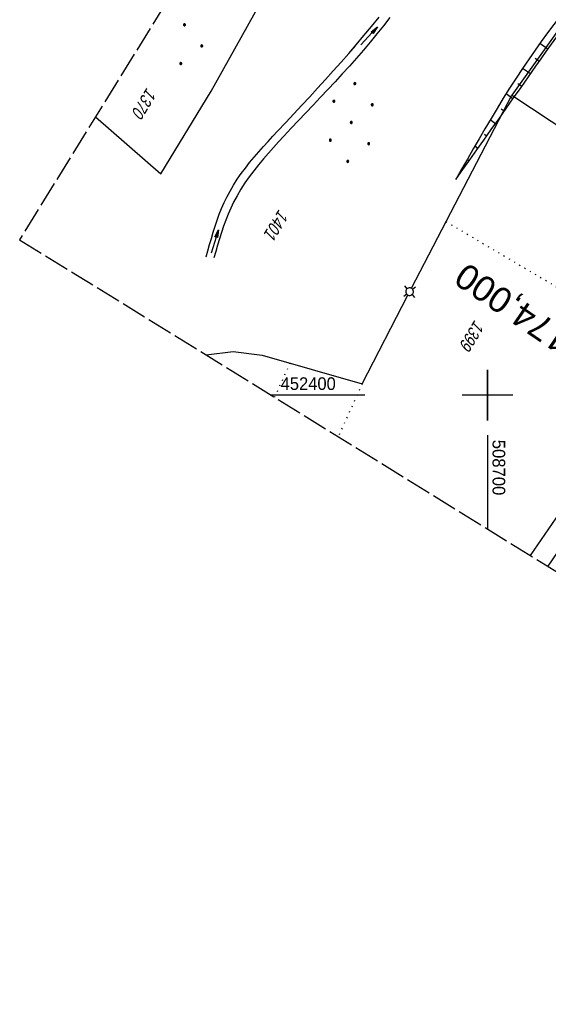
# Model space of a CAD drawing. Extents: x 508608 to 509338, y 452280 to 453218.
# Tile 1 of 29: x 508608 to 508712, y 452280 to 452474. Entities that reach past the tile are written whole.
import ezdxf
from ezdxf.enums import TextEntityAlignment as Align

# ---------------------------------------------------------------- set-up
doc = ezdxf.new("R2010")
doc.units = 0
doc.header["$LTSCALE"] = 10
doc.header["$MEASUREMENT"] = 0
for name, pattern in [('AUSGEZOGEN', [0]), ('LT00', [0]), ('LT14', [0.6, 0.5, -0.1]), ('LT17', [0.15, 0.1, -0.05]), ('PUNKTX2_STR', [0.6, 0.1, -0.5])]:
    doc.linetypes.add(name, pattern=pattern)
doc.layers.get('0').update_dxf_attribs({"linetype": 'LT00'})
for name, color, linetype in [('--EK_ST-93-1', 30, 'LT17'), ('--EL_DFK_AB_L', 21, 'LT00'), ('DFK_AB_L', 21, 'LT00'), ('DFK_FLUR_NR', 250, 'LT00'), ('DFK_GZPKT', 250, 'LT00'), ('DFK_KATASTER', 250, 'LT00'), ('DFK_NUTZUNG', 250, 'LT00'), ('DFK_NUTZUNGSGRENZE', 70, 'PUNKTX2_STR'), ('PFEIL', 140, 'AUSGEZOGEN'), ('V119_BOESCH', 250, 'LT00'), ('V119_BOSCHUNG', 250, 'LT00'), ('V119_GRABEN', 250, 'LT00'), ('V119_RASTER', 250, 'LT00'), ('V120_BOESCH', 250, 'LT00'), ('V120_BOSCHUNG', 250, 'LT00'), ('V120_GRABEN', 250, 'LT00'), ('V120_RASTER', 250, 'LT00')]:
    doc.layers.add(name, color=color, linetype=linetype)
doc.layers.add('-BLATT_119-RAND', color=7, linetype='LT14', plot=False)
doc.styles.add('Beschrift', font='ARIAL.TTF')
doc.styles.get("Standard").update_dxf_attribs({"font": 'ARIAL.TTF'})

# ---------------------------------------------------------------- blocks, each defined once
blk = doc.blocks.new('SYMB7030')
at = {"color": 0, "linetype": 'ByBlock'}
for p, q in [((-0.353695, 0.353695), (-0.697, 0.697)), ((0.353695, 0.353695), (0.697, 0.697)), ((-0.353695, -0.353695), (-0.697, -0.697)), ((0.353695, -0.353695), (0.697, -0.697))]:
    blk.add_line(p, q, dxfattribs=at)
for points in [[(-0.031408, 0.499213), (-0.093728, 0.49134), (-0.15457, 0.475719), (-0.212975, 0.452595), (-0.268021, 0.422333), (-0.31884, 0.385411), (-0.36463, 0.342411), (-0.40467, 0.29401), (-0.438329, 0.240973), (-0.465074, 0.184136), (-0.484486, 0.124395), (-0.496256, 0.062692), (-0.5002, 0)], [(-0.5002, 0), (-0.496256, -0.062692), (-0.484486, -0.124395), (-0.465074, -0.184136), (-0.438329, -0.240973), (-0.404671, -0.29401), (-0.36463, -0.342411), (-0.31884, -0.385411), (-0.268021, -0.422333), (-0.212975, -0.452595), (-0.15457, -0.475719), (-0.093728, -0.49134), (-0.031408, -0.499213), (0.031408, -0.499213), (0.093728, -0.49134), (0.15457, -0.475719), (0.212975, -0.452595), (0.268021, -0.422333), (0.31884, -0.385411), (0.36463, -0.342411), (0.404671, -0.29401), (0.438329, -0.240973), (0.465075, -0.184136), (0.484486, -0.124395), (0.496256, -0.062692), (0.500201, 0)], [(0.5002, 0), (0.496256, 0.062692), (0.484485, 0.124395), (0.465074, 0.184136), (0.438329, 0.240973), (0.40467, 0.29401), (0.36463, 0.34241), (0.31884, 0.385411), (0.268021, 0.422333), (0.212975, 0.452595), (0.15457, 0.475719), (0.093728, 0.49134), (0.031408, 0.499213), (-0.031408, 0.499213)]]:
    blk.add_lwpolyline(points, dxfattribs=at)
blk = doc.blocks.new('Ackerland7')
at = {"layer": 'DFK_NUTZUNG', "color": 0, "linetype": 'ByBlock'}
for p, q in [((-4, 3.93), (-4, 3.67)), ((-3.95, 3.63), (-3.95, 3.97)), ((-3.9, 3.99), (-3.9, 3.61)), ((-3.85, 3.6), (-3.85, 4)), ((-3.8, 3.99), (-3.8, 3.61)), ((-3.75, 3.63), (-3.75, 3.97)), ((-3.7, 3.93), (-3.7, 3.67)), ((3.7, 3.93), (3.7, 3.67)), ((3.75, 3.63), (3.75, 3.97)), ((3.8, 3.99), (3.8, 3.61)), ((3.85, 3.6), (3.85, 4)), ((3.9, 3.99), (3.9, 3.61)), ((3.95, 3.63), (3.95, 3.97)), ((4, 3.93), (4, 3.67)), ((-3.65, 3.8), (-3.65, 3.8)), ((4.05, 3.8), (4.05, 3.8)), ((-7.85, 0.13), (-7.85, -0.13)), ((-7.8, -0.17), (-7.8, 0.17)), ((-7.75, 0.19), (-7.75, -0.19)), ((-7.7, -0.2), (-7.7, 0.2)), ((-7.65, 0.19), (-7.65, -0.19)), ((-7.6, -0.17), (-7.6, 0.17)), ((-7.55, 0.13), (-7.55, -0.13)), ((-7.5, 0), (-7.5, 0)), ((-0.15, 0.13), (-0.15, -0.13)), ((-0.1, -0.17), (-0.1, 0.17)), ((-0.05, 0.19), (-0.05, -0.19)), ((0, -0.2), (0, 0.2)), ((0.05, 0.19), (0.05, -0.19)), ((0.1, -0.17), (0.1, 0.17)), ((0.15, 0.13), (0.15, -0.13)), ((0.2, 0), (0.2, 0)), ((7.55, 0.13), (7.55, -0.13)), ((7.6, -0.17), (7.6, 0.17)), ((7.65, 0.19), (7.65, -0.19)), ((7.7, -0.2), (7.7, 0.2)), ((7.75, 0.19), (7.75, -0.19)), ((7.8, -0.17), (7.8, 0.17)), ((7.85, 0.13), (7.85, -0.13)), ((7.9, 0), (7.9, 0)), ((-4, -3.67), (-4, -3.93)), ((-3.95, -3.97), (-3.95, -3.63)), ((-3.9, -3.61), (-3.9, -3.99)), ((-3.85, -4), (-3.85, -3.6)), ((-3.8, -3.61), (-3.8, -3.99)), ((-3.75, -3.97), (-3.75, -3.63)), ((-3.7, -3.67), (-3.7, -3.93)), ((-3.65, -3.8), (-3.65, -3.8)), ((3.7, -3.67), (3.7, -3.93)), ((3.75, -3.97), (3.75, -3.63)), ((3.8, -3.61), (3.8, -3.99)), ((3.85, -4), (3.85, -3.6)), ((3.9, -3.61), (3.9, -3.99)), ((3.95, -3.97), (3.95, -3.63)), ((4, -3.67), (4, -3.93)), ((4.05, -3.8), (4.05, -3.8))]:
    blk.add_line(p, q, dxfattribs=at)
for points in [[(-3.65, 3.8), (-3.67, 3.89), (-3.73, 3.96), (-3.81, 3.99), (-3.89, 3.99), (-3.97, 3.96), (-4.03, 3.89), (-4.05, 3.8), (-4.03, 3.71), (-3.97, 3.64), (-3.89, 3.6), (-3.81, 3.6), (-3.73, 3.64), (-3.67, 3.71), (-3.65, 3.8)], [(4.05, 3.8), (4.03, 3.89), (3.97, 3.96), (3.89, 3.99), (3.81, 3.99), (3.73, 3.96), (3.67, 3.89), (3.65, 3.8), (3.67, 3.71), (3.73, 3.64), (3.81, 3.61), (3.89, 3.61), (3.97, 3.64), (4.03, 3.71), (4.05, 3.8)], [(-7.5, 0), (-7.52, 0.09), (-7.58, 0.16), (-7.66, 0.19), (-7.74, 0.19), (-7.82, 0.16), (-7.88, 0.09), (-7.9, 0)], [(0.2, 0), (0.18, 0.09), (0.12, 0.16), (0.04, 0.19), (-0.04, 0.19), (-0.12, 0.16), (-0.18, 0.09), (-0.2, 0)], [(-0.2, 0), (-0.18, -0.09), (-0.12, -0.16), (-0.04, -0.19), (0.04, -0.19), (0.12, -0.16), (0.18, -0.09), (0.2, 0)], [(7.9, 0), (7.88, 0.09), (7.82, 0.16), (7.74, 0.19), (7.66, 0.19), (7.58, 0.16), (7.52, 0.09), (7.5, 0)], [(7.5, 0), (7.52, -0.09), (7.58, -0.16), (7.66, -0.19), (7.74, -0.19), (7.82, -0.16), (7.88, -0.09), (7.9, 0)], [(-7.9, 0), (-7.88, -0.09), (-7.82, -0.16), (-7.74, -0.19), (-7.66, -0.19), (-7.58, -0.16), (-7.52, -0.09), (-7.5, 0)], [(-3.65, -3.8), (-3.67, -3.71), (-3.73, -3.64), (-3.81, -3.61), (-3.89, -3.61), (-3.97, -3.64), (-4.03, -3.71), (-4.05, -3.8), (-4.03, -3.89), (-3.97, -3.96), (-3.89, -3.99), (-3.81, -3.99), (-3.73, -3.96), (-3.67, -3.89), (-3.65, -3.8)], [(4.05, -3.8), (4.03, -3.71), (3.97, -3.64), (3.89, -3.61), (3.81, -3.61), (3.73, -3.64), (3.67, -3.71), (3.65, -3.8), (3.67, -3.89), (3.73, -3.96), (3.81, -3.99), (3.89, -3.99), (3.97, -3.96), (4.03, -3.89), (4.05, -3.8)]]:
    blk.add_lwpolyline(points, dxfattribs=at)
blk = doc.blocks.new('Ackerland3')
at = {"layer": 'DFK_NUTZUNG', "color": 0, "linetype": 'ByBlock'}
for p, q in [((-0.15, 2.66), (-0.15, 2.4)), ((-0.1, 2.36), (-0.1, 2.7)), ((-0.05, 2.72), (-0.05, 2.34)), ((0, 2.33), (0, 2.73)), ((0.05, 2.72), (0.05, 2.34)), ((0.1, 2.36), (0.1, 2.7)), ((0.15, 2.66), (0.15, 2.4)), ((0.2, 2.53), (0.2, 2.53)), ((-4, -1.14), (-4, -1.4)), ((-3.95, -1.44), (-3.95, -1.1)), ((-3.9, -1.07), (-3.9, -1.46)), ((-3.85, -1.46), (-3.85, -1.07)), ((-3.8, -1.07), (-3.8, -1.46)), ((-3.75, -1.44), (-3.75, -1.1)), ((-3.7, -1.14), (-3.7, -1.4)), ((-3.65, -1.27), (-3.65, -1.26)), ((3.7, -1.14), (3.7, -1.4)), ((3.75, -1.44), (3.75, -1.1)), ((3.8, -1.07), (3.8, -1.46)), ((3.85, -1.46), (3.85, -1.07)), ((3.9, -1.07), (3.9, -1.46)), ((3.95, -1.44), (3.95, -1.1)), ((4, -1.14), (4, -1.4)), ((4.05, -1.27), (4.05, -1.26))]:
    blk.add_line(p, q, dxfattribs=at)
for points in [[(0.2, 2.53), (0.18, 2.62), (0.12, 2.69), (0.04, 2.73), (-0.04, 2.73), (-0.12, 2.69), (-0.18, 2.62), (-0.2, 2.53), (-0.18, 2.45), (-0.12, 2.38), (-0.04, 2.34), (0.04, 2.34), (0.12, 2.38), (0.18, 2.45), (0.2, 2.53)], [(-3.65, -1.27), (-3.67, -1.18), (-3.73, -1.11), (-3.81, -1.07), (-3.89, -1.07), (-3.97, -1.11), (-4.03, -1.18), (-4.05, -1.27)], [(-4.05, -1.27), (-4.03, -1.35), (-3.97, -1.42), (-3.89, -1.46), (-3.81, -1.46), (-3.73, -1.42), (-3.67, -1.35), (-3.65, -1.27)], [(4.05, -1.27), (4.03, -1.18), (3.97, -1.11), (3.89, -1.07), (3.81, -1.07), (3.73, -1.11), (3.67, -1.18), (3.65, -1.27)], [(3.65, -1.27), (3.67, -1.35), (3.73, -1.42), (3.81, -1.46), (3.89, -1.46), (3.97, -1.42), (4.03, -1.35), (4.05, -1.27)]]:
    blk.add_lwpolyline(points, dxfattribs=at)
blk = doc.blocks.new('Pfreil3')
at = {"layer": 'PFEIL'}
blk.add_hatch(color=256, dxfattribs=at).paths.add_polyline_path([(-1.55, 0.27), (-1.55, -0.27), (0, 0)])
for p, q in [((-1.55, 0), (-4.83, 0)), ((-1.55, -0.27), (-1.55, 0.27)), ((-1.55, 0.27), (0, 0)), ((0, 0), (-1.55, -0.27))]:
    blk.add_line(p, q, dxfattribs=at)

msp = doc.modelspace()

# ---------------------------------------------------------------- linework, layer by layer
at = {"layer": '--EL_DFK_AB_L'}
msp.add_line((508754.6, 452428.44), (508711.89, 452366.25), dxfattribs=at)
at = {"layer": '-BLATT_119-RAND'}
msp.add_lwpolyline([(509093.92, 453217.53), (508607.66, 452430.65), (508851.81, 452279.78), (509338.07, 453066.66), (509093.92, 453217.53)], dxfattribs=at)
at = {"layer": 'DFK_AB_L'}
msp.add_line((508754.6, 452428.44), (508711.89, 452366.25), dxfattribs=at)
at = {"layer": 'DFK_KATASTER'}
for p, q in [((508645.47, 452459.98), (508655.12, 452477.23)), ((508714.48, 452472.73), (508704.81, 452459.2)), ((508635.54, 452443.63), (508645.47, 452459.98)), ((508684.98, 452421.06), (508704.81, 452459.2)), ((508704.81, 452459.2), (508722.56, 452447.43)), ((508622.63, 452454.87), (508635.54, 452443.63)), ((508708.5, 452368.34), (508751.16, 452430.51)), ((508708.5, 452368.34), (508751.16, 452430.51)), ((508754.6, 452428.44), (508711.89, 452366.25)), ((508675.27, 452402.19), (508684.29, 452419.73)), ((508644.47, 452407.91), (508649.83, 452408.61)), ((508649.83, 452408.61), (508655.56, 452407.87)), ((508655.56, 452407.87), (508675.27, 452402.19))]:
    msp.add_line(p, q, dxfattribs=at)
at = {"layer": 'DFK_NUTZUNGSGRENZE', "ltscale": 0.2}
for p, q in [((508691.81, 452434.22), (508735.87, 452408.23)), ((508661, 452406.3), (508657.99, 452399.55)), ((508675.27, 452402.19), (508670.54, 452391.8))]:
    msp.add_line(p, q, dxfattribs=at)
at = {"layer": 'V119_BOESCH'}
for points in [[(508693.75, 452442.54), (508695.14, 452444.49), (508696.52, 452446.43), (508697.91, 452448.37), (508699.29, 452450.32), (508700.76, 452452.39), (508702.22, 452454.46), (508703.69, 452456.54), (508705.15, 452458.62), (508706.62, 452460.7), (508708.09, 452462.8), (508709.57, 452464.91), (508710.58, 452466.36), (508711.61, 452467.81), (508712.63, 452469.26), (508713.67, 452470.71), (508714.72, 452472.14), (508715.77, 452473.55), (508716.84, 452474.94)], [(508714.35, 452474.77), (508713.1, 452473.11), (508711.86, 452471.44), (508710.63, 452469.77), (508709.43, 452468.08), (508708.24, 452466.37), (508706.92, 452464.44), (508705.64, 452462.5), (508704.38, 452460.53), (508703.13, 452458.56), (508701.91, 452456.57), (508700.7, 452454.57), (508699.51, 452452.56), (508698.33, 452450.54), (508697.18, 452448.55), (508696.03, 452446.55), (508694.89, 452444.55), (508693.75, 452442.54)]]:
    msp.add_lwpolyline(points, dxfattribs=at)
at = {"layer": 'V119_BOSCHUNG'}
for p, q in [((508711.93, 452468.27), (508710.36, 452469.38)), ((508710.21, 452465.82), (508709.41, 452466.38)), ((508708.48, 452463.36), (508706.93, 452464.46)), ((508706.76, 452460.9), (508706.02, 452461.43)), ((508705.03, 452458.45), (508703.67, 452459.42)), ((508703.31, 452455.99), (508702.7, 452456.43)), ((508701.58, 452453.54), (508700.54, 452454.28)), ((508699.84, 452451.1), (508699.42, 452451.39)), ((508698.1, 452448.65), (508697.49, 452449.09)), ((508696.36, 452446.21), (508696.18, 452446.34)), ((508694.62, 452443.76), (508694.5, 452443.85))]:
    msp.add_line(p, q, dxfattribs=at)
at = {"layer": 'V119_GRABEN'}
for points in [[(508644.5, 452427.24), (508644.83, 452428.46), (508645.16, 452429.68), (508645.5, 452430.9), (508645.85, 452432.11), (508646.23, 452433.31), (508646.63, 452434.49), (508647.05, 452435.66), (508647.51, 452436.82), (508648, 452437.96), (508648.54, 452439.07), (508649.18, 452440.26), (508649.87, 452441.43), (508650.61, 452442.57), (508651.39, 452443.69), (508652.21, 452444.79), (508653.06, 452445.87), (508653.94, 452446.94), (508654.84, 452447.99), (508655.76, 452449.03), (508656.69, 452450.05), (508657.63, 452451.08), (508658.58, 452452.09), (508660.17, 452453.79), (508661.76, 452455.49), (508663.34, 452457.17), (508664.91, 452458.86), (508666.48, 452460.55), (508668.03, 452462.25), (508669.57, 452463.95), (508671.1, 452465.66), (508672.61, 452467.38), (508674.1, 452469.12), (508675.62, 452470.92), (508677.11, 452472.75), (508678.59, 452474.58)], [(508680.75, 452474.48), (508679.45, 452472.86), (508678.15, 452471.25), (508676.84, 452469.65), (508675.51, 452468.07), (508674.14, 452466.48), (508672.75, 452464.92), (508671.35, 452463.37), (508669.93, 452461.82), (508668.5, 452460.29), (508667.06, 452458.76), (508665.61, 452457.23), (508664.16, 452455.7), (508662.71, 452454.17), (508661.25, 452452.63), (508659.8, 452451.08), (508658.77, 452449.97), (508657.75, 452448.86), (508656.75, 452447.73), (508655.76, 452446.6), (508654.8, 452445.44), (508653.88, 452444.27), (508652.98, 452443.08), (508652.13, 452441.86), (508651.33, 452440.62), (508650.57, 452439.34), (508649.88, 452438.04), (508649.33, 452436.89), (508648.82, 452435.71), (508648.35, 452434.51), (508647.92, 452433.3), (508647.51, 452432.07), (508647.12, 452430.84), (508646.74, 452429.59), (508646.38, 452428.34), (508646.02, 452427.08)]]:
    msp.add_lwpolyline(points, dxfattribs=at)
at = {"layer": 'V119_RASTER'}
for p, q in [((508700, 452405), (508700, 452395)), ((508675.77, 452400), (508657.27, 452400)), ((508705, 452400), (508695, 452400)), ((508700, 452392.09), (508700, 452373.59))]:
    msp.add_line(p, q, dxfattribs=at)
at = {"layer": 'V120_BOESCH'}
for points in [[(508702.26, 452457.14), (508701.91, 452456.57), (508700.7, 452454.57), (508699.51, 452452.56), (508698.33, 452450.54), (508697.18, 452448.55), (508696.03, 452446.55), (508694.89, 452444.55), (508693.75, 452442.54)], [(508693.75, 452442.54), (508695.14, 452444.49), (508696.52, 452446.43), (508697.91, 452448.37), (508699.29, 452450.32), (508700.76, 452452.39), (508702.22, 452454.46), (508703.69, 452456.54), (508703.69, 452456.54)]]:
    msp.add_lwpolyline(points, dxfattribs=at)
at = {"layer": 'V120_BOSCHUNG'}
for p, q in [((508703.31, 452455.99), (508702.7, 452456.43)), ((508701.58, 452453.54), (508700.54, 452454.28)), ((508699.84, 452451.1), (508699.42, 452451.39)), ((508698.1, 452448.65), (508697.49, 452449.09)), ((508696.36, 452446.21), (508696.18, 452446.34)), ((508694.62, 452443.76), (508694.5, 452443.85))]:
    msp.add_line(p, q, dxfattribs=at)
at = {"layer": 'V120_GRABEN'}
for points in [[(508644.5, 452427.24), (508644.83, 452428.46), (508645.16, 452429.68), (508645.5, 452430.9), (508645.85, 452432.11), (508646.23, 452433.31), (508646.63, 452434.49), (508647.05, 452435.66), (508647.51, 452436.82), (508648, 452437.96), (508648.54, 452439.07), (508649.18, 452440.26), (508649.87, 452441.43), (508650.61, 452442.57), (508651.39, 452443.69), (508652.21, 452444.79), (508653.06, 452445.87), (508653.94, 452446.94), (508654.84, 452447.99), (508655.76, 452449.03), (508656.69, 452450.05), (508657.63, 452451.08), (508658.58, 452452.09), (508660.17, 452453.79), (508661.76, 452455.49), (508663.34, 452457.17), (508664.91, 452458.86), (508666.48, 452460.55), (508668.03, 452462.25), (508669.57, 452463.95), (508671.1, 452465.66), (508672.61, 452467.38), (508673.93, 452468.92)], [(508675.63, 452468.21), (508675.51, 452468.07), (508674.14, 452466.48), (508672.75, 452464.92), (508671.35, 452463.37), (508669.93, 452461.82), (508668.5, 452460.29), (508667.06, 452458.76), (508665.61, 452457.23), (508664.16, 452455.7), (508662.71, 452454.17), (508661.25, 452452.63), (508659.8, 452451.08), (508658.77, 452449.97), (508657.75, 452448.86), (508656.75, 452447.73), (508655.76, 452446.6), (508654.8, 452445.44), (508653.88, 452444.27), (508652.98, 452443.08), (508652.13, 452441.86), (508651.33, 452440.62), (508650.57, 452439.34), (508649.88, 452438.04), (508649.33, 452436.89), (508648.82, 452435.71), (508648.35, 452434.51), (508647.92, 452433.3), (508647.51, 452432.07), (508647.12, 452430.84), (508646.74, 452429.59), (508646.38, 452428.34), (508646.02, 452427.08)]]:
    msp.add_lwpolyline(points, dxfattribs=at)
at = {"layer": 'V120_RASTER'}
for p, q in [((508700, 452395), (508700, 452405)), ((508705, 452400), (508695, 452400))]:
    msp.add_line(p, q, dxfattribs=at)

# ---------------------------------------------------------------- block references
at = {"layer": 'DFK_GZPKT', "xscale": 1.500000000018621, "yscale": 1.5, "zscale": 1.5, "rotation": 264.7377099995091}
msp.add_blockref('SYMB7030', (508684.63, 452420.4), dxfattribs=at)
at = {"layer": 'DFK_NUTZUNG'}
for name, p, rotation in [('Ackerland3', (508641.09, 452469.12), 264.7376999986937), ('Ackerland7', (508673.12, 452453.78), 264.7376999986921)]:
    msp.add_blockref(name, p, dxfattribs=dict(at, rotation=rotation))
at = {"layer": 'PFEIL'}
for p, rotation in [((508678.27, 452472.66), 47.80112480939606), ((508646.94, 452432.63), 72.3389363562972)]:
    msp.add_blockref('Pfreil3', p, dxfattribs=dict(at, rotation=rotation))

# ---------------------------------------------------------------- texts
at = {"layer": '--EK_ST-93-1', "style": 'Beschrift'}
msp.add_text('174,000', height=5, rotation=-214.1739, dxfattribs=at).set_placement((508715.33, 452410.1), align=Align.MIDDLE_LEFT)
at = {"layer": 'DFK_FLUR_NR', "oblique": 13.754, "width": 0.75}
for s, p in [('1370', (508632.79, 452460.8)), ('1401', (508658.85, 452436.78)), ('1399', (508697.49, 452414.94))]:
    msp.add_text(s, height=2.5, rotation=238.2858, dxfattribs=at).set_placement(p)
at = {"layer": 'V119_RASTER'}
for s, rotation, width, p in [(' 452400', -0.0002, 0.934, (508658.27, 452401)), (' 508700', -90.0002, 0.941, (508701, 452392.09))]:
    msp.add_text(s, height=2.5, rotation=rotation, dxfattribs=dict(at, width=width)).set_placement(p)

doc.saveas('drawing.dxf')
